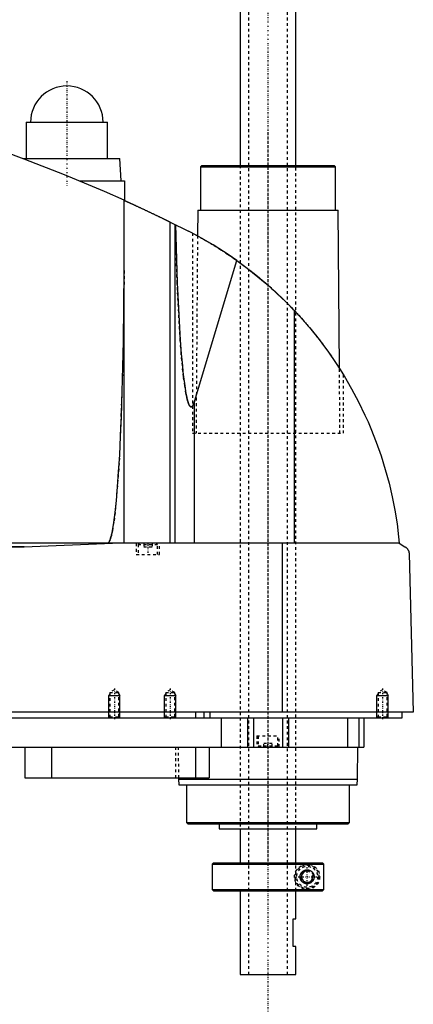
# Model space of a CAD drawing. Extents: x -168 to 602, y -1 to 861.
# Tile 8 of 9: x 461 to 602, y 288 to 641. Entities that reach past the tile are written whole.
import ezdxf

# ---------------------------------------------------------------- set-up
doc = ezdxf.new("R2010")
doc.units = 0
doc.linetypes.add('CENTER', pattern=[1.5, 0.45, -0.5, 0.05, -0.5])
doc.linetypes.add('DASHED', pattern=[2, 1, -1])
for name, color, linetype in [('AM_0', 7, 'CONTINUOUS'), ('AM_10', 7, 'CONTINUOUS'), ('AM_3', 7, 'DASHED'), ('AM_7', 7, 'CENTER')]:
    doc.layers.add(name, color=color, linetype=linetype)

msp = doc.modelspace()

# ---------------------------------------------------------------- linework, layer by layer
at = {"layer": 'AM_0', "color": 7, "linetype": 'CONTINUOUS'}
for p, q in [((540, 823), (540, 589)), ((560, 589), (560, 823)), ((463.5, 604.5), (463.5, 591.5)), ((463.5, 604.5), (492.5, 604.5)), ((492.5, 591.5), (492.5, 604.5)), ((462.27, 591.5), (497, 591.5)), ((497.5, 583.5), (497, 591.5)), ((526.33, 589), (525.83, 588.5)), ((525.83, 588.5), (525.83, 573)), ((525.83, 588.5), (574.17, 588.5)), ((526.33, 589), (573.67, 589)), ((574.17, 588.5), (573.67, 589)), ((574.17, 573), (574.17, 588.5)), ((482.43, 583.5), (498.65, 583.5)), ((498.65, 583.5), (498.65, 576.44)), ((498.5, 453.55), (498.5, 576.51)), ((524.83, 573), (524.76, 563.77)), ((524.83, 573), (575.17, 573)), ((575.58, 516.27), (575.17, 573)), ((515.04, 453.55), (515.04, 568.71)), ((515.04, 568.71), (521.5, 565.5)), ((516.82, 453.55), (516.82, 567.84)), ((523, 564.72), (524.76, 563.77)), ((523.7, 504.43), (538.83, 554.95)), ((559.54, 453.55), (559.54, 536.88)), ((575.58, 516.26), (577, 514)), ((523.7, 453.55), (523.7, 504.43)), ((597, 453.55), (205.5, 453.55)), ((462.76, 452.35), (252.3, 452.35)), ((462.76, 452.35), (494.4, 453.55)), ((555.15, 393), (555.15, 453.55)), ((597, 453.55), (599, 452.35)), ((600.5, 449.85), (602, 393)), ((602, 393), (200.5, 393)), ((524, 393), (524, 391)), ((527, 393), (527, 391)), ((529.15, 393), (529.15, 391)), ((598, 391), (598, 393)), ((244, 391), (598, 391)), ((533.21, 391), (533.21, 380.5)), ((542.7, 391), (542.7, 380.5)), ((544.81, 391), (544.81, 380.5)), ((555.19, 391), (555.19, 380.5)), ((557.3, 391), (557.3, 380.5)), ((578.5, 391), (578.5, 380.5)), ((582.5, 391), (582.5, 380.5)), ((584.3, 391), (584.3, 380.5)), ((388, 380.5), (584.3, 380.5)), ((463, 380.5), (463, 369.5)), ((472.56, 380.5), (472.56, 369.5)), ((524, 380.5), (524, 369.5)), ((529, 380.5), (529, 369.5)), ((582, 369), (582.17, 380.5)), ((463, 369.5), (529, 369.5)), ((517.99, 369.5), (518, 369)), ((518, 369), (518.1, 367)), ((518, 369), (582, 369)), ((581.9, 367), (582, 369)), ((518.1, 367), (581.9, 367)), ((520.83, 367), (520.83, 353.5)), ((579.17, 353.5), (579.17, 367)), ((520.83, 353.5), (521.33, 353)), ((520.83, 353.5), (579.17, 353.5)), ((521.33, 353), (578.67, 353)), ((532.5, 353), (532.5, 351.2)), ((567.5, 351.2), (567.5, 353)), ((578.67, 353), (579.17, 353.5)), ((532.5, 351.2), (567.5, 351.2)), ((540, 351.2), (540, 339)), ((560, 339), (560, 351.2)), ((530.5, 339), (530, 338.5)), ((530.5, 339), (569.49, 339)), ((569.99, 338.5), (569.49, 339)), ((530, 338.5), (530, 329.5)), ((530, 338.5), (569.99, 338.5)), ((569.99, 329.5), (569.99, 338.5)), ((530, 329.5), (530.5, 329)), ((530, 329.5), (569.99, 329.5)), ((530.5, 329), (569.49, 329)), ((540, 329), (540, 299)), ((560, 319), (560, 329)), ((569.49, 329), (569.99, 329.5)), ((559, 309), (559, 319)), ((559, 319), (560, 319)), ((560, 309), (559, 309)), ((560, 299), (560, 309)), ((540, 299), (560, 299))]:
    msp.add_line(p, q, dxfattribs=at)
for points in [[(498.5, 576.51, 0), (491.43, 579.65, 0), (477.17, 585.67, 0), (462.76, 591.32, 0), (455.5, 594, 0)], [(498.5, 576.51, 0), (498.5, 576.51, 0), (498.51, 576.5, 0), (498.52, 576.5, 0), (498.53, 576.49, 0), (498.54, 576.49, 0), (498.56, 576.48, 0), (498.59, 576.46, 0), (498.63, 576.45, 0), (498.67, 576.43, 0), (498.73, 576.4, 0), (498.75, 576.39, 0), (498.78, 576.38, 0), (498.85, 576.35, 0), (498.91, 576.32, 0), (498.99, 576.28, 0), (499.07, 576.25, 0), (499.16, 576.21, 0), (499.21, 576.19, 0), (499.25, 576.16, 0), (499.35, 576.12, 0), (499.46, 576.07, 0), (499.51, 576.05, 0), (499.57, 576.02, 0), (499.68, 575.97, 0), (499.8, 575.92, 0), (499.86, 575.89, 0), (499.93, 575.86, 0), (500.05, 575.8, 0), (500.19, 575.74, 0), (500.32, 575.68, 0), (500.46, 575.61, 0), (500.6, 575.55, 0), (500.68, 575.52, 0), (500.75, 575.48, 0), (500.9, 575.41, 0), (501.05, 575.34, 0), (501.21, 575.27, 0), (501.37, 575.2, 0), (501.53, 575.12, 0), (501.62, 575.09, 0), (501.7, 575.05, 0), (501.87, 574.97, 0), (502.05, 574.89, 0), (502.23, 574.8, 0), (502.41, 574.72, 0), (502.6, 574.63, 0), (502.7, 574.59, 0), (502.79, 574.54, 0), (502.98, 574.45, 0), (503.18, 574.36, 0), (503.38, 574.27, 0), (503.58, 574.18, 0), (503.78, 574.08, 0), (503.88, 574.04, 0), (503.99, 573.99, 0), (504.19, 573.89, 0), (504.4, 573.8, 0), (504.61, 573.7, 0), (504.82, 573.6, 0), (505.03, 573.5, 0), (505.13, 573.46, 0), (505.24, 573.41, 0), (505.45, 573.31, 0), (505.66, 573.21, 0), (505.76, 573.16, 0), (505.87, 573.11, 0), (506.08, 573.01, 0), (506.29, 572.91, 0), (506.39, 572.86, 0), (506.5, 572.82, 0), (506.7, 572.72, 0), (506.91, 572.62, 0), (507.11, 572.53, 0), (507.32, 572.43, 0), (507.52, 572.33, 0), (507.63, 572.28, 0), (507.73, 572.23, 0), (507.94, 572.13, 0), (508.15, 572.04, 0), (508.36, 571.94, 0), (508.57, 571.84, 0), (508.78, 571.74, 0), (508.88, 571.69, 0), (508.99, 571.64, 0), (509.2, 571.54, 0), (509.41, 571.44, 0), (509.61, 571.34, 0), (509.82, 571.24, 0), (510.02, 571.14, 0), (510.13, 571.09, 0), (510.23, 571.04, 0), (510.43, 570.95, 0), (510.63, 570.85, 0), (510.83, 570.76, 0), (511.02, 570.66, 0), (511.21, 570.57, 0), (511.31, 570.53, 0), (511.4, 570.48, 0), (511.59, 570.39, 0), (511.77, 570.3, 0), (511.95, 570.22, 0), (512.13, 570.13, 0), (512.3, 570.05, 0), (512.38, 570.01, 0), (512.47, 569.97, 0), (512.63, 569.89, 0), (512.79, 569.81, 0), (512.87, 569.77, 0), (512.95, 569.73, 0), (513.1, 569.66, 0), (513.24, 569.59, 0), (513.32, 569.55, 0), (513.39, 569.52, 0), (513.53, 569.45, 0), (513.67, 569.38, 0), (513.81, 569.32, 0), (513.94, 569.25, 0), (514.07, 569.19, 0), (514.13, 569.16, 0), (514.19, 569.13, 0), (514.31, 569.07, 0), (514.42, 569.01, 0), (514.53, 568.96, 0), (514.64, 568.91, 0), (514.74, 568.86, 0), (514.79, 568.84, 0), (514.83, 568.82, 0), (514.92, 568.77, 0), (515, 568.73, 0), (515.04, 568.71, 0)], [(516.84, 567.83, 0), (517.47, 546.89, 0), (518.57, 526.37, 0), (518.94, 521.5, 0), (519.34, 517.13, 0), (519.54, 515.14, 0), (519.75, 513.29, 0), (520.19, 510, 0), (520.63, 507.28, 0), (520.9, 505.97, 0), (520.98, 505.63, 0), (521.06, 505.31, 0), (521.09, 505.15, 0), (521.13, 505, 0), (521.21, 504.72, 0), (521.29, 504.45, 0), (521.37, 504.19, 0), (521.45, 503.96, 0), (521.52, 503.74, 0), (521.56, 503.63, 0), (521.6, 503.53, 0), (521.68, 503.35, 0), (521.76, 503.18, 0), (521.84, 503.03, 0), (521.92, 502.89, 0), (521.97, 502.82, 0), (521.98, 502.8, 0), (521.99, 502.79, 0), (522, 502.78, 0), (522.01, 502.77, 0), (522.02, 502.75, 0), (522.03, 502.73, 0), (522.04, 502.72, 0), (522.05, 502.72, 0), (522.06, 502.7, 0), (522.07, 502.68, 0), (522.08, 502.68, 0), (522.09, 502.67, 0), (522.1, 502.65, 0), (522.11, 502.64, 0), (522.13, 502.63, 0), (522.14, 502.61, 0), (522.15, 502.6, 0), (522.16, 502.59, 0), (522.16, 502.59, 0), (522.18, 502.58, 0), (522.19, 502.56, 0), (522.2, 502.55, 0), (522.22, 502.54, 0), (522.23, 502.53, 0), (522.24, 502.53, 0), (522.24, 502.52, 0), (522.26, 502.51, 0), (522.27, 502.51, 0), (522.28, 502.5, 0), (522.28, 502.5, 0), (522.3, 502.49, 0), (522.31, 502.48, 0), (522.32, 502.48, 0), (522.32, 502.48, 0), (522.34, 502.47, 0), (522.35, 502.47, 0), (522.36, 502.46, 0), (522.38, 502.46, 0), (522.39, 502.45, 0), (522.4, 502.45, 0), (522.4, 502.45, 0), (522.42, 502.44, 0), (522.43, 502.44, 0), (522.44, 502.44, 0), (522.46, 502.44, 0), (522.47, 502.44, 0), (522.48, 502.44, 0), (522.48, 502.44, 0), (522.5, 502.44, 0), (522.51, 502.44, 0), (522.52, 502.44, 0), (522.52, 502.44, 0), (522.54, 502.44, 0), (522.55, 502.44, 0), (522.56, 502.44, 0), (522.56, 502.44, 0), (522.58, 502.44, 0), (522.59, 502.45, 0), (522.6, 502.45, 0), (522.62, 502.45, 0), (522.63, 502.46, 0), (522.64, 502.46, 0), (522.64, 502.46, 0), (522.66, 502.47, 0), (522.67, 502.47, 0), (522.68, 502.48, 0), (522.7, 502.49, 0), (522.71, 502.49, 0), (522.72, 502.5, 0), (522.72, 502.5, 0), (522.74, 502.51, 0), (522.75, 502.52, 0), (522.76, 502.53, 0), (522.78, 502.54, 0), (522.79, 502.55, 0), (522.8, 502.55, 0), (522.8, 502.56, 0), (522.82, 502.57, 0), (522.83, 502.58, 0), (522.84, 502.59, 0), (522.86, 502.61, 0), (522.87, 502.62, 0), (522.88, 502.63, 0), (522.88, 502.63, 0), (522.9, 502.65, 0), (522.91, 502.66, 0), (522.92, 502.68, 0), (522.94, 502.69, 0), (522.95, 502.71, 0), (522.96, 502.72, 0), (522.96, 502.72, 0), (522.97, 502.74, 0), (522.99, 502.76, 0), (522.99, 502.77, 0), (523, 502.78, 0), (523.01, 502.8, 0), (523.03, 502.81, 0), (523.03, 502.82, 0), (523.04, 502.83, 0), (523.05, 502.85, 0), (523.07, 502.87, 0), (523.11, 502.95, 0), (523.19, 503.09, 0), (523.27, 503.25, 0), (523.35, 503.42, 0), (523.43, 503.62, 0), (523.47, 503.72, 0), (523.51, 503.83, 0), (523.59, 504.05, 0), (523.67, 504.3, 0), (523.7, 504.43, 0)], [(538.83, 554.95, 0), (536.05, 556.88, 0), (530.36, 560.54, 0), (524.49, 563.92, 0), (521.5, 565.5, 0)], [(538.83, 554.95, 0), (542.52, 552.23, 0), (549.63, 546.42, 0), (556.34, 540.17, 0), (559.54, 536.88, 0)], [(492.5, 453.55, 0), (492.51, 453.55, 0), (492.52, 453.55, 0), (492.54, 453.55, 0), (492.54, 453.55, 0), (492.55, 453.55, 0), (492.57, 453.56, 0), (492.58, 453.56, 0), (492.59, 453.56, 0), (492.61, 453.57, 0), (492.62, 453.57, 0), (492.63, 453.57, 0), (492.64, 453.58, 0), (492.65, 453.58, 0), (492.67, 453.59, 0), (492.68, 453.59, 0), (492.7, 453.6, 0), (492.71, 453.61, 0), (492.72, 453.61, 0), (492.73, 453.62, 0), (492.74, 453.63, 0), (492.75, 453.64, 0), (492.76, 453.64, 0), (492.77, 453.65, 0), (492.78, 453.66, 0), (492.8, 453.67, 0), (492.81, 453.68, 0), (492.81, 453.68, 0), (492.83, 453.7, 0), (492.84, 453.71, 0), (492.86, 453.72, 0), (492.87, 453.74, 0), (492.89, 453.75, 0), (492.89, 453.76, 0), (492.9, 453.77, 0), (492.91, 453.78, 0), (492.93, 453.8, 0), (492.94, 453.82, 0), (492.96, 453.83, 0), (492.97, 453.85, 0), (492.98, 453.86, 0), (492.99, 453.87, 0), (493, 453.89, 0), (493.02, 453.91, 0), (493.03, 453.93, 0), (493.04, 453.95, 0), (493.06, 453.98, 0), (493.07, 453.99, 0), (493.07, 454, 0), (493.09, 454.02, 0), (493.1, 454.04, 0), (493.15, 454.13, 0), (493.24, 454.3, 0), (493.28, 454.39, 0), (493.33, 454.48, 0), (493.41, 454.69, 0), (493.5, 454.91, 0), (493.58, 455.16, 0), (493.67, 455.43, 0), (493.76, 455.72, 0), (493.8, 455.87, 0), (493.84, 456.02, 0), (493.93, 456.35, 0), (494.01, 456.7, 0), (494.05, 456.88, 0), (494.3, 458.08, 0), (494.8, 460.99, 0), (495.27, 464.6, 0), (495.72, 468.86, 0), (496.15, 473.75, 0), (496.55, 479.24, 0), (496.74, 482.19, 0), (496.92, 485.27, 0), (497.26, 491.8, 0), (497.56, 498.79, 0), (498.3, 526.02, 0), (498.5, 551.32, 0)], [(559.54, 536.88, 0), (561.41, 534.84, 0), (564.99, 530.74, 0), (568.3, 526.61, 0), (569.89, 524.51, 0), (571.45, 522.38, 0), (574.44, 518.03, 0), (577.27, 513.55, 0), (579.93, 508.97, 0), (582.42, 504.3, 0), (584.72, 499.54, 0), (585.8, 497.14, 0), (586.83, 494.73, 0), (588.74, 489.87, 0), (590.47, 484.97, 0), (591.99, 480.06, 0), (593.33, 475.15, 0), (594.47, 470.25, 0), (594.97, 467.82, 0), (595.42, 465.39, 0), (596.18, 460.59, 0), (596.77, 455.87, 0), (597, 453.55, 0)], [(457.28, 452.16, 0), (462.76, 452.35, 0)], [(599, 452.35, 0), (599.06, 452.32, 0), (599.17, 452.25, 0), (599.27, 452.17, 0), (599.33, 452.13, 0), (599.38, 452.09, 0), (599.48, 452.01, 0), (599.58, 451.91, 0), (599.67, 451.82, 0), (599.77, 451.72, 0), (599.86, 451.61, 0), (599.9, 451.56, 0), (599.94, 451.5, 0), (600.02, 451.38, 0), (600.1, 451.25, 0), (600.18, 451.09, 0), (600.26, 450.93, 0), (600.3, 450.82, 0), (600.32, 450.79, 0), (600.33, 450.76, 0), (600.33, 450.74, 0), (600.34, 450.72, 0), (600.35, 450.69, 0), (600.36, 450.66, 0), (600.37, 450.64, 0), (600.37, 450.62, 0), (600.38, 450.59, 0), (600.39, 450.55, 0), (600.4, 450.54, 0), (600.4, 450.52, 0), (600.41, 450.48, 0), (600.42, 450.44, 0), (600.43, 450.4, 0), (600.44, 450.36, 0), (600.45, 450.32, 0), (600.45, 450.3, 0), (600.46, 450.28, 0), (600.46, 450.23, 0), (600.47, 450.18, 0), (600.48, 450.13, 0), (600.48, 450.08, 0), (600.49, 450.03, 0), (600.49, 450.01, 0), (600.49, 449.98, 0), (600.5, 449.93, 0), (600.5, 449.9, 0), (600.5, 449.89, 0), (600.5, 449.88, 0), (600.5, 449.88, 0), (600.5, 449.87, 0), (600.5, 449.86, 0), (600.5, 449.85, 0), (600.5, 449.85, 0)], [(561.5, 334, 0), (561.5, 334.01, 0), (561.5, 334.04, 0), (561.5, 334.07, 0), (561.5, 334.09, 0), (561.5, 334.1, 0), (561.5, 334.13, 0), (561.5, 334.16, 0), (561.51, 334.19, 0), (561.51, 334.22, 0), (561.51, 334.24, 0), (561.51, 334.26, 0), (561.52, 334.27, 0), (561.52, 334.3, 0), (561.52, 334.33, 0), (561.53, 334.36, 0), (561.53, 334.39, 0), (561.54, 334.42, 0), (561.54, 334.43, 0), (561.54, 334.45, 0), (561.55, 334.48, 0), (561.55, 334.5, 0), (561.55, 334.52, 0), (561.56, 334.53, 0), (561.56, 334.56, 0), (561.57, 334.59, 0), (561.57, 334.6, 0), (561.58, 334.62, 0), (561.59, 334.65, 0), (561.59, 334.68, 0), (561.6, 334.7, 0), (561.61, 334.73, 0), (561.62, 334.76, 0), (561.62, 334.77, 0), (561.63, 334.79, 0), (561.64, 334.82, 0), (561.65, 334.84, 0), (561.66, 334.87, 0), (561.67, 334.9, 0), (561.68, 334.92, 0), (561.68, 334.94, 0), (561.69, 334.95, 0), (561.7, 334.98, 0), (561.71, 335.01, 0), (561.72, 335.03, 0), (561.73, 335.06, 0), (561.75, 335.08, 0), (561.75, 335.1, 0), (561.76, 335.11, 0), (561.77, 335.13, 0), (561.79, 335.16, 0), (561.8, 335.19, 0), (561.81, 335.21, 0), (561.83, 335.23, 0), (561.83, 335.25, 0), (561.84, 335.26, 0), (561.85, 335.28, 0), (561.87, 335.31, 0), (561.88, 335.33, 0), (561.9, 335.35, 0), (561.91, 335.38, 0), (561.92, 335.39, 0), (561.93, 335.4, 0), (561.94, 335.42, 0), (561.96, 335.45, 0), (561.97, 335.46, 0), (562.02, 335.52, 0), (562.12, 335.64, 0), (562.22, 335.75, 0), (562.33, 335.86, 0), (562.44, 335.96, 0), (562.56, 336.05, 0), (562.62, 336.09, 0), (562.69, 336.13, 0), (562.81, 336.2, 0), (562.94, 336.27, 0), (563.01, 336.29, 0), (563.07, 336.32, 0), (563.21, 336.37, 0), (563.34, 336.41, 0), (563.41, 336.43, 0), (563.47, 336.44, 0), (563.6, 336.47, 0), (563.73, 336.49, 0), (563.86, 336.5, 0), (563.98, 336.5, 0), (564.11, 336.5, 0), (564.17, 336.49, 0), (564.23, 336.49, 0), (564.35, 336.47, 0), (564.48, 336.45, 0), (564.6, 336.43, 0), (564.72, 336.39, 0), (564.84, 336.35, 0), (564.9, 336.33, 0), (564.96, 336.31, 0), (565.08, 336.26, 0), (565.19, 336.2, 0), (565.3, 336.13, 0), (565.41, 336.06, 0), (565.51, 335.99, 0), (565.56, 335.95, 0), (565.61, 335.91, 0), (565.71, 335.82, 0), (565.8, 335.73, 0), (565.89, 335.64, 0), (565.97, 335.53, 0), (566.06, 335.42, 0), (566.1, 335.36, 0), (566.13, 335.3, 0), (566.21, 335.17, 0), (566.25, 335.09, 0), (566.26, 335.07, 0), (566.27, 335.05, 0), (566.28, 335.04, 0), (566.28, 335.02, 0), (566.29, 335, 0), (566.3, 334.98, 0), (566.31, 334.95, 0), (566.32, 334.93, 0), (566.33, 334.9, 0), (566.34, 334.89, 0), (566.34, 334.88, 0), (566.35, 334.85, 0), (566.36, 334.83, 0), (566.37, 334.8, 0), (566.38, 334.78, 0), (566.38, 334.75, 0), (566.39, 334.74, 0), (566.39, 334.73, 0), (566.4, 334.7, 0), (566.41, 334.68, 0), (566.41, 334.65, 0), (566.42, 334.62, 0), (566.43, 334.6, 0), (566.43, 334.58, 0), (566.43, 334.57, 0), (566.44, 334.54, 0), (566.45, 334.52, 0), (566.45, 334.5, 0), (566.45, 334.49, 0), (566.46, 334.46, 0), (566.46, 334.43, 0), (566.46, 334.42, 0), (566.47, 334.41, 0), (566.47, 334.38, 0), (566.48, 334.35, 0), (566.48, 334.32, 0), (566.48, 334.3, 0), (566.49, 334.27, 0), (566.49, 334.25, 0), (566.49, 334.24, 0), (566.49, 334.21, 0), (566.49, 334.18, 0), (566.5, 334.16, 0), (566.5, 334.13, 0), (566.5, 334.1, 0), (566.5, 334.09, 0), (566.5, 334.07, 0), (566.5, 334.04, 0), (566.5, 334.01, 0), (566.5, 334, 0), (566.5, 333.99, 0), (566.5, 333.96, 0), (566.5, 333.93, 0), (566.5, 333.91, 0), (566.5, 333.9, 0), (566.5, 333.87, 0), (566.5, 333.84, 0), (566.49, 333.82, 0), (566.49, 333.79, 0), (566.49, 333.76, 0), (566.49, 333.75, 0), (566.49, 333.73, 0), (566.48, 333.7, 0), (566.48, 333.68, 0), (566.48, 333.65, 0), (566.47, 333.62, 0), (566.47, 333.59, 0), (566.46, 333.58, 0), (566.46, 333.57, 0), (566.46, 333.54, 0), (566.45, 333.51, 0), (566.45, 333.5, 0), (566.45, 333.48, 0), (566.44, 333.46, 0), (566.43, 333.43, 0), (566.43, 333.42, 0), (566.43, 333.4, 0), (566.42, 333.38, 0), (566.41, 333.35, 0), (566.41, 333.32, 0), (566.4, 333.3, 0), (566.39, 333.27, 0), (566.39, 333.26, 0), (566.38, 333.25, 0), (566.38, 333.22, 0), (566.37, 333.2, 0), (566.36, 333.17, 0), (566.35, 333.15, 0), (566.34, 333.12, 0), (566.34, 333.11, 0), (566.33, 333.1, 0), (566.32, 333.07, 0), (566.31, 333.05, 0), (566.3, 333.02, 0), (566.29, 333, 0), (566.28, 332.98, 0), (566.28, 332.96, 0), (566.27, 332.95, 0), (566.26, 332.93, 0), (566.25, 332.91, 0), (566.21, 332.83, 0), (566.13, 332.7, 0), (566.1, 332.64, 0), (566.06, 332.58, 0), (565.97, 332.47, 0), (565.89, 332.36, 0), (565.8, 332.27, 0), (565.71, 332.18, 0), (565.61, 332.09, 0), (565.56, 332.05, 0), (565.51, 332.01, 0), (565.41, 331.94, 0), (565.3, 331.87, 0), (565.19, 331.8, 0), (565.08, 331.74, 0), (564.96, 331.69, 0), (564.9, 331.67, 0), (564.84, 331.65, 0), (564.72, 331.61, 0), (564.6, 331.57, 0), (564.48, 331.55, 0), (564.35, 331.53, 0), (564.23, 331.51, 0), (564.17, 331.51, 0), (564.11, 331.5, 0), (563.98, 331.5, 0), (563.86, 331.5, 0), (563.73, 331.51, 0), (563.6, 331.53, 0), (563.47, 331.56, 0), (563.41, 331.57, 0), (563.34, 331.59, 0), (563.21, 331.63, 0), (563.07, 331.68, 0), (563.01, 331.71, 0), (562.94, 331.73, 0), (562.81, 331.8, 0), (562.69, 331.87, 0), (562.62, 331.91, 0), (562.56, 331.95, 0), (562.44, 332.04, 0), (562.33, 332.14, 0), (562.22, 332.25, 0), (562.12, 332.36, 0), (562.02, 332.48, 0), (561.97, 332.54, 0), (561.96, 332.55, 0), (561.94, 332.58, 0), (561.93, 332.6, 0), (561.92, 332.61, 0), (561.91, 332.62, 0), (561.9, 332.65, 0), (561.88, 332.67, 0), (561.87, 332.69, 0), (561.85, 332.72, 0), (561.84, 332.74, 0), (561.83, 332.75, 0), (561.83, 332.77, 0), (561.81, 332.79, 0), (561.8, 332.81, 0), (561.79, 332.84, 0), (561.77, 332.87, 0), (561.76, 332.89, 0), (561.75, 332.9, 0), (561.75, 332.92, 0), (561.73, 332.94, 0), (561.72, 332.97, 0), (561.71, 332.99, 0), (561.7, 333.02, 0), (561.69, 333.05, 0), (561.68, 333.06, 0), (561.68, 333.08, 0), (561.67, 333.1, 0), (561.66, 333.13, 0), (561.65, 333.16, 0), (561.64, 333.18, 0), (561.63, 333.21, 0), (561.62, 333.23, 0), (561.62, 333.24, 0), (561.61, 333.27, 0), (561.6, 333.3, 0), (561.59, 333.32, 0), (561.59, 333.35, 0), (561.58, 333.38, 0), (561.57, 333.4, 0), (561.57, 333.41, 0), (561.56, 333.44, 0), (561.56, 333.47, 0), (561.55, 333.48, 0), (561.55, 333.5, 0), (561.55, 333.52, 0), (561.54, 333.55, 0), (561.54, 333.57, 0), (561.54, 333.58, 0), (561.53, 333.61, 0), (561.53, 333.64, 0), (561.52, 333.67, 0), (561.52, 333.7, 0), (561.52, 333.73, 0), (561.51, 333.74, 0), (561.51, 333.76, 0), (561.51, 333.78, 0), (561.51, 333.81, 0), (561.5, 333.84, 0), (561.5, 333.87, 0), (561.5, 333.9, 0), (561.5, 333.91, 0), (561.5, 333.93, 0), (561.5, 333.96, 0), (561.5, 333.99, 0), (561.5, 334, 0)]]:
    msp.add_polyline3d(points, dxfattribs=at)
msp.add_arc((478, 604.5), 13, 0, 180, dxfattribs=at)
at = {"layer": 'AM_10', "color": 7, "linetype": 'CONTINUOUS'}
for p, q in [((493.38, 399.66), (493, 399)), ((493, 391), (493, 399)), ((493, 399), (497, 399)), ((496.62, 399.66), (497, 399)), ((497, 391), (497, 399)), ((513.38, 399.66), (513, 399)), ((513, 391), (513, 399)), ((513, 399), (517, 399)), ((516.62, 399.66), (517, 399)), ((517, 391), (517, 399)), ((589.38, 399.66), (589, 399)), ((589, 391), (589, 399)), ((589, 399), (593, 399)), ((592.62, 399.66), (593, 399)), ((593, 391), (593, 399))]:
    msp.add_line(p, q, dxfattribs=at)
msp.add_arc((564, 334), 2.01, 75, 15, dxfattribs=at)
at = {"layer": 'AM_3', "color": 6, "linetype": 'DASHED'}
for p, q in [((543, 834), (543, 299)), ((557, 299), (557, 834)), ((540, 589), (540, 351.2)), ((560, 351.2), (560, 589)), ((523, 564.72), (523, 493)), ((524.76, 563.77), (524.25, 493)), ((575.75, 493), (575.58, 516.27)), ((577, 493), (577, 514)), ((523, 493), (577, 493)), ((502.85, 453.55), (502.85, 449.55)), ((503.9, 453.55), (503.5, 453.15)), ((503.5, 453.15), (503.5, 449.55)), ((503.5, 453.15), (510.5, 453.15)), ((505.5, 453.55), (505.5, 452.3)), ((505.5, 452.3), (508.5, 452.3)), ((507, 453.55), (507, 452.3)), ((508.5, 453.55), (508.5, 452.3)), ((510.5, 453.15), (510.1, 453.55)), ((510.5, 449.55), (510.5, 453.15)), ((511.15, 449.55), (511.15, 453.55)), ((502.85, 449.55), (511.15, 449.55)), ((495, 401), (493.38, 400.06)), ((493.38, 400.06), (493.38, 391.38)), ((493.38, 400.06), (496.62, 400.06)), ((496.62, 400.06), (495, 401)), ((496.62, 391.38), (496.62, 400.06)), ((515, 401), (513.38, 400.06)), ((513.38, 400.06), (513.38, 391.38)), ((513.38, 400.06), (516.62, 400.06)), ((516.62, 400.06), (515, 401)), ((516.62, 391.38), (516.62, 400.06)), ((591, 401), (589.38, 400.06)), ((589.38, 400.06), (589.38, 391.38)), ((589.38, 400.06), (592.62, 400.06)), ((592.62, 400.06), (591, 401)), ((592.62, 391.38), (592.62, 400.06)), ((493.38, 391.38), (493, 391)), ((493.38, 391.38), (496.62, 391.38)), ((497, 391), (496.62, 391.38)), ((513.38, 391.38), (513, 391)), ((513.38, 391.38), (516.62, 391.38)), ((517, 391), (516.62, 391.38)), ((578.5, 391), (578.5, 380.5)), ((589.38, 391.38), (589, 391)), ((589.38, 391.38), (592.62, 391.38)), ((593, 391), (592.62, 391.38)), ((546, 384.5), (546, 380.5)), ((546, 384.5), (554, 384.5)), ((546.5, 384.5), (546.5, 380.9)), ((548.5, 380.5), (548.5, 381.75)), ((551.5, 381.75), (548.5, 381.75)), ((550, 380.5), (550, 381.75)), ((551.5, 380.5), (551.5, 381.75)), ((553.5, 380.9), (553.5, 384.5)), ((554, 380.5), (554, 384.5)), ((516.85, 380.5), (516.85, 369.5)), ((517.83, 380.5), (517.99, 369.5)), ((546.5, 380.9), (546.9, 380.5)), ((546.5, 380.9), (553.5, 380.9)), ((553.1, 380.5), (553.5, 380.9)), ((559.97, 329), (559.97, 339)), ((560, 329), (560, 339)), ((562, 335.15), (564, 336.31)), ((564, 336.31), (566, 335.15)), ((562, 332.85), (562, 335.15)), ((564, 331.69), (562, 332.85)), ((566, 332.85), (564, 331.69)), ((566, 335.15), (566, 332.85)), ((569.61, 329.12), (569.49, 329)), ((569.99, 329.5), (569.73, 329.25))]:
    msp.add_line(p, q, dxfattribs=at)
for points in [[(523.7, 504.43, 0), (523.67, 504.3, 0), (523.59, 504.05, 0), (523.51, 503.83, 0), (523.47, 503.72, 0), (523.43, 503.62, 0), (523.35, 503.42, 0), (523.27, 503.25, 0), (523.19, 503.09, 0), (523.11, 502.95, 0), (523.03, 502.82, 0), (522.99, 502.77, 0), (522.99, 502.76, 0), (522.97, 502.74, 0), (522.96, 502.72, 0), (522.96, 502.72, 0), (522.95, 502.71, 0), (522.94, 502.69, 0), (522.92, 502.68, 0), (522.91, 502.66, 0), (522.9, 502.65, 0), (522.88, 502.63, 0), (522.88, 502.63, 0), (522.87, 502.62, 0), (522.86, 502.61, 0), (522.84, 502.59, 0), (522.83, 502.58, 0), (522.82, 502.57, 0), (522.8, 502.56, 0), (522.8, 502.55, 0), (522.79, 502.55, 0), (522.78, 502.54, 0), (522.76, 502.53, 0), (522.75, 502.52, 0), (522.74, 502.51, 0), (522.72, 502.5, 0), (522.72, 502.5, 0), (522.71, 502.49, 0), (522.7, 502.49, 0), (522.68, 502.48, 0), (522.67, 502.47, 0), (522.66, 502.47, 0), (522.64, 502.46, 0), (522.64, 502.46, 0), (522.63, 502.46, 0), (522.62, 502.45, 0), (522.6, 502.45, 0), (522.59, 502.45, 0), (522.58, 502.44, 0), (522.56, 502.44, 0), (522.56, 502.44, 0), (522.55, 502.44, 0), (522.54, 502.44, 0), (522.52, 502.44, 0), (522.52, 502.44, 0), (522.51, 502.44, 0), (522.5, 502.44, 0), (522.48, 502.44, 0), (522.48, 502.44, 0), (522.47, 502.44, 0), (522.46, 502.44, 0), (522.44, 502.44, 0), (522.43, 502.44, 0), (522.42, 502.44, 0), (522.4, 502.45, 0), (522.4, 502.45, 0), (522.39, 502.45, 0), (522.38, 502.46, 0), (522.36, 502.46, 0), (522.35, 502.47, 0), (522.34, 502.47, 0), (522.32, 502.48, 0), (522.32, 502.48, 0), (522.31, 502.48, 0), (522.3, 502.49, 0), (522.28, 502.5, 0), (522.28, 502.5, 0), (522.27, 502.51, 0), (522.26, 502.51, 0), (522.24, 502.52, 0), (522.24, 502.53, 0), (522.23, 502.53, 0), (522.22, 502.54, 0), (522.2, 502.55, 0), (522.19, 502.56, 0), (522.18, 502.58, 0), (522.16, 502.59, 0), (522.16, 502.59, 0), (522.15, 502.6, 0), (522.14, 502.61, 0), (522.13, 502.63, 0), (522.11, 502.64, 0), (522.1, 502.65, 0), (522.09, 502.67, 0), (522.08, 502.68, 0), (522.07, 502.68, 0), (522.06, 502.7, 0), (522.05, 502.72, 0), (522.04, 502.72, 0), (522.03, 502.73, 0), (522.02, 502.75, 0), (522.01, 502.77, 0), (522, 502.78, 0), (521.99, 502.79, 0), (521.98, 502.8, 0), (521.97, 502.82, 0), (521.92, 502.89, 0), (521.84, 503.03, 0), (521.76, 503.18, 0), (521.68, 503.35, 0), (521.6, 503.53, 0), (521.56, 503.63, 0), (521.52, 503.74, 0), (521.45, 503.96, 0), (521.37, 504.19, 0), (521.29, 504.45, 0), (521.21, 504.72, 0), (521.13, 505, 0), (521.09, 505.15, 0), (521.06, 505.31, 0), (520.98, 505.63, 0), (520.9, 505.97, 0), (520.63, 507.28, 0), (520.19, 510, 0), (519.75, 513.29, 0), (519.54, 515.14, 0), (519.34, 517.13, 0), (518.94, 521.5, 0), (518.57, 526.37, 0), (517.47, 546.89, 0), (516.84, 567.83, 0)], [(524.76, 563.77, 0), (524.9, 563.7, 0), (525.19, 563.54, 0), (525.49, 563.37, 0), (525.65, 563.28, 0), (525.82, 563.19, 0), (526.16, 562.99, 0), (526.52, 562.79, 0), (526.9, 562.58, 0), (527.28, 562.36, 0), (527.69, 562.12, 0), (527.89, 562.01, 0), (528.1, 561.88, 0), (528.53, 561.63, 0), (528.97, 561.38, 0), (529.41, 561.11, 0), (529.86, 560.84, 0), (530.32, 560.56, 0), (530.56, 560.42, 0), (530.79, 560.27, 0), (531.28, 559.98, 0), (531.77, 559.67, 0), (532.02, 559.51, 0), (532.27, 559.35, 0), (532.79, 559.03, 0), (533.31, 558.69, 0), (533.58, 558.52, 0), (533.85, 558.34, 0), (534.39, 557.99, 0), (534.95, 557.62, 0), (535.51, 557.25, 0), (536.07, 556.87, 0), (536.65, 556.48, 0), (536.94, 556.28, 0), (537.23, 556.08, 0), (537.81, 555.67, 0), (538.4, 555.26, 0), (538.99, 554.84, 0), (539.59, 554.41, 0), (540.19, 553.97, 0), (540.49, 553.75, 0), (540.79, 553.53, 0), (541.39, 553.08, 0), (542, 552.63, 0), (542.6, 552.17, 0), (543.2, 551.71, 0), (543.8, 551.24, 0), (544.1, 551, 0), (544.4, 550.77, 0), (545, 550.29, 0), (545.6, 549.81, 0), (546.19, 549.33, 0), (546.78, 548.85, 0), (547.36, 548.36, 0), (547.65, 548.12, 0), (547.94, 547.88, 0), (548.51, 547.39, 0), (549.08, 546.9, 0), (549.64, 546.42, 0), (550.19, 545.93, 0), (550.74, 545.44, 0), (551.02, 545.2, 0), (551.29, 544.95, 0), (551.84, 544.45, 0), (552.4, 543.94, 0), (552.67, 543.69, 0), (552.95, 543.43, 0), (553.5, 542.92, 0), (554.05, 542.39, 0), (554.33, 542.13, 0), (554.6, 541.87, 0), (555.15, 541.34, 0), (555.69, 540.81, 0), (556.24, 540.27, 0), (556.78, 539.73, 0), (557.32, 539.19, 0), (557.58, 538.91, 0), (557.85, 538.64, 0), (558.38, 538.09, 0), (558.91, 537.54, 0), (559.44, 536.99, 0), (559.96, 536.43, 0), (560.47, 535.88, 0), (560.73, 535.6, 0), (560.98, 535.32, 0), (561.49, 534.76, 0), (561.99, 534.21, 0), (562.48, 533.65, 0), (562.97, 533.09, 0), (563.45, 532.54, 0), (563.69, 532.26, 0), (563.93, 531.98, 0), (564.4, 531.43, 0), (564.87, 530.88, 0), (565.33, 530.33, 0), (565.78, 529.78, 0), (566.22, 529.23, 0), (566.44, 528.96, 0), (566.66, 528.69, 0), (567.09, 528.15, 0), (567.51, 527.62, 0), (567.93, 527.09, 0), (568.34, 526.57, 0), (568.74, 526.05, 0), (568.93, 525.79, 0), (569.13, 525.53, 0), (569.51, 525.02, 0), (569.89, 524.52, 0), (570.07, 524.27, 0), (570.26, 524.02, 0), (570.61, 523.54, 0), (570.97, 523.05, 0), (571.14, 522.81, 0), (571.32, 522.56, 0), (571.67, 522.08, 0), (572.01, 521.59, 0), (572.35, 521.11, 0), (572.68, 520.64, 0), (573, 520.17, 0), (573.16, 519.94, 0), (573.32, 519.71, 0), (573.62, 519.25, 0), (573.92, 518.81, 0), (574.21, 518.38, 0), (574.49, 517.96, 0), (574.75, 517.55, 0), (574.88, 517.36, 0), (575, 517.16, 0), (575.25, 516.79, 0), (575.47, 516.44, 0), (575.58, 516.26, 0)], [(498.5, 551.32, 0), (498.3, 526.02, 0), (496.74, 482.19, 0), (495.27, 464.6, 0), (494.8, 460.99, 0), (494.3, 458.08, 0), (494.05, 456.88, 0), (494.01, 456.7, 0), (493.93, 456.35, 0), (493.84, 456.02, 0), (493.8, 455.87, 0), (493.76, 455.72, 0), (493.67, 455.43, 0), (493.58, 455.16, 0), (493.5, 454.91, 0), (493.41, 454.69, 0), (493.33, 454.48, 0), (493.28, 454.39, 0), (493.24, 454.3, 0), (493.15, 454.13, 0), (493.07, 453.99, 0), (493.02, 453.91, 0), (493, 453.89, 0), (492.99, 453.87, 0), (492.98, 453.86, 0), (492.97, 453.85, 0), (492.96, 453.83, 0), (492.94, 453.82, 0), (492.93, 453.8, 0), (492.91, 453.78, 0), (492.9, 453.77, 0), (492.89, 453.76, 0), (492.89, 453.75, 0), (492.87, 453.74, 0), (492.86, 453.72, 0), (492.84, 453.71, 0), (492.83, 453.7, 0), (492.81, 453.68, 0), (492.81, 453.68, 0), (492.8, 453.67, 0), (492.78, 453.66, 0), (492.77, 453.65, 0), (492.76, 453.64, 0), (492.75, 453.64, 0), (492.74, 453.63, 0), (492.73, 453.62, 0), (492.72, 453.61, 0), (492.71, 453.61, 0), (492.7, 453.6, 0), (492.68, 453.59, 0), (492.67, 453.59, 0), (492.65, 453.58, 0), (492.64, 453.58, 0), (492.63, 453.57, 0), (492.62, 453.57, 0), (492.61, 453.57, 0), (492.59, 453.56, 0), (492.58, 453.56, 0), (492.57, 453.56, 0), (492.55, 453.55, 0), (492.54, 453.55, 0), (492.54, 453.55, 0), (492.52, 453.55, 0), (492.51, 453.55, 0), (492.5, 453.55, 0)]]:
    msp.add_polyline3d(points, dxfattribs=at)
for radius in [4.5, 4.25, 3.75, 2.5]:
    msp.add_circle((564, 334), radius, dxfattribs=at)
at = {"layer": 'AM_7', "color": 4, "linetype": 'CENTER'}
for p, q in [((550, 860.75), (550, 272.25)), ((478, 619.2), (478, 581.8)), ((464.35, 604.5), (491.65, 604.5)), ((550, 600.89), (550, 339.31)), ((507, 453.75), (507, 449.35)), ((495, 401.5), (495, 390.5)), ((515, 401.5), (515, 390.5)), ((591, 401.5), (591, 390.5)), ((564, 329.27), (564, 338.73)), ((559.27, 334), (568.73, 334))]:
    msp.add_line(p, q, dxfattribs=at)

doc.saveas('drawing.dxf')
